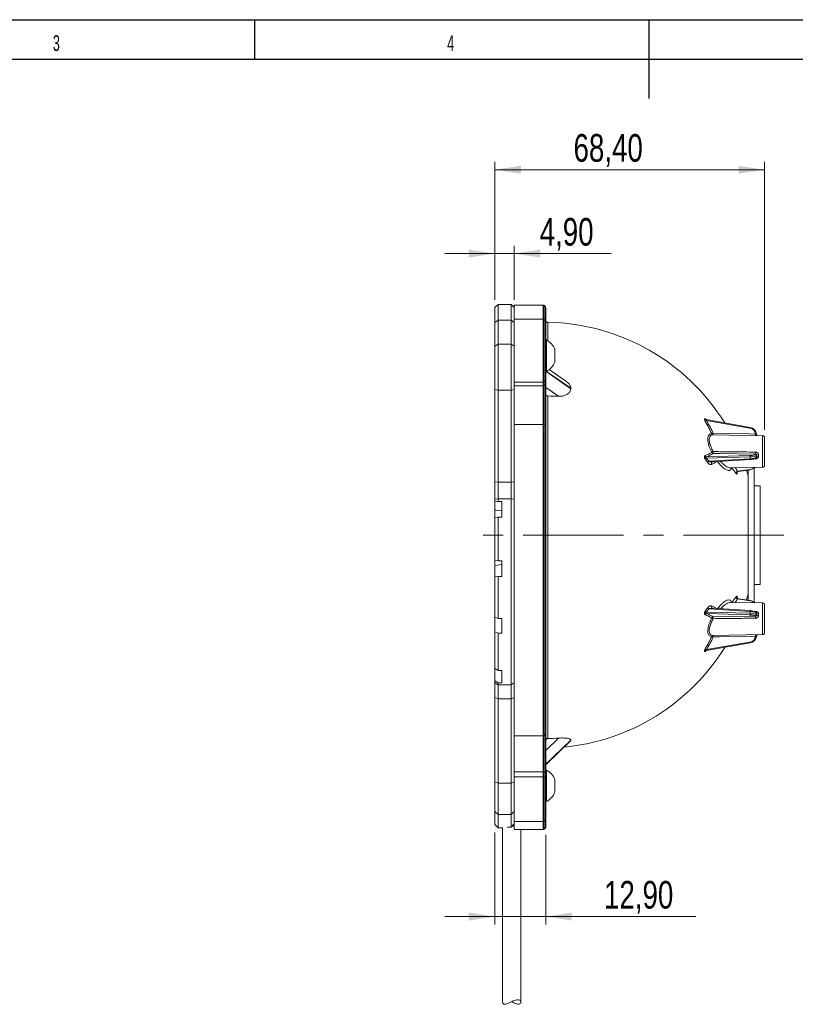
# Model space of a CAD drawing. Header units: millimetres. Extents: x 15 to 415, y 5 to 292.
# Tile 15 of 25: x 130 to 229, y 167 to 292. Entities that reach past the tile are written whole.
import ezdxf

# ---------------------------------------------------------------- set-up
doc = ezdxf.new("R2010")
doc.units = ezdxf.units.MM
doc.linetypes.add('CENTERX2', pattern=[20.32, 12.7, -2.54, 2.54, -2.54])
doc.layers.add('SLD-0', color=179, linetype='Continuous')
doc.styles.add('SLDTEXTSTYLE1', font='TXT', dxfattribs={"width": 0.75})
doc.styles.add('SLDTEXTSTYLE2', font='TXT', dxfattribs={"width": 0.589474})
doc.dimstyles.new('SLDDIMSTYLE4', dxfattribs={"dimtxt": 3.5, "dimasz": 3.302, "dimexe": 0, "dimexo": 0.0625, "dimgap": 0.875, "dimtad": 1, "dimlfac": 2, "dimrnd": 1e-09, "dimzin": 12, "dimdsep": 46, "dimtxsty": 'SLDTEXTSTYLE1', "dimsah": 1, "dimcen": 0.09, "dimadec": 0, "dimazin": 3, "dimtfac": 1, "dimtofl": 0, "dimtmove": 0, "dimatfit": 3, "dimfxl": 0, "dimfrac": 2, "dimtolj": 1, "dimtzin": 12, "dimarcsym": 0})
doc.dimstyles.new('SLDDIMSTYLE5', dxfattribs={"dimtxt": 3.5, "dimasz": 3.302, "dimexe": 0, "dimexo": 0.0625, "dimgap": 0.875, "dimtad": 1, "dimlfac": 2, "dimrnd": 1e-09, "dimzin": 12, "dimdsep": 46, "dimtxsty": 'SLDTEXTSTYLE1', "dimsah": 1, "dimcen": 0.09, "dimadec": 0, "dimazin": 3, "dimtfac": 1, "dimtmove": 0, "dimatfit": 0, "dimfxl": 0, "dimfrac": 2, "dimtolj": 1, "dimtzin": 12, "dimarcsym": 0})

# ---------------------------------------------------------------- blocks, each defined once
blk = doc.blocks.new('_D_3')
at = {"color": 7, "linetype": 'Continuous', "lineweight": 0}
for p, q in [((190.5, 256.71), (190.5, 274.2)), ((224.7, 240.23), (224.7, 274.2)), ((224.7, 273.2), (190.5, 273.2))]:
    blk.add_line(p, q, dxfattribs=at)
for points in [[(190.5, 273.2), (193.81, 272.69), (193.81, 273.7)], [(224.7, 273.2), (221.4, 273.7), (221.4, 272.69)]]:
    blk.add_solid(points, dxfattribs=at)
at = {"color": 7, "linetype": 'Continuous', "lineweight": 0, "insert": (200.48, 277.71), "char_height": 3.5, "attachment_point": 1, "style": 'SLDTEXTSTYLE1'}
blk.add_mtext('68,40', dxfattribs=at)
blk = doc.blocks.new('_D_4')
at = {"color": 7, "linetype": 'Continuous', "lineweight": 0}
for p, q in [((190.5, 256.71), (190.5, 263.56)), ((192.95, 256.71), (192.95, 263.56)), ((190.5, 262.56), (184.15, 262.56)), ((190.5, 262.56), (192.95, 262.56)), ((192.95, 262.56), (205.24, 262.56))]:
    blk.add_line(p, q, dxfattribs=at)
for points in [[(190.5, 262.56), (187.2, 263.07), (187.2, 262.06)], [(192.95, 262.56), (196.26, 262.06), (196.26, 263.07)]]:
    blk.add_solid(points, dxfattribs=at)
at = {"color": 7, "linetype": 'Continuous', "lineweight": 0, "insert": (196.19, 267.07), "char_height": 3.5, "attachment_point": 1, "style": 'SLDTEXTSTYLE1'}
blk.add_mtext('4,90', dxfattribs=at)
blk = doc.blocks.new('_D_5')
at = {"color": 7, "linetype": 'Continuous', "lineweight": 0}
for p, q in [((190.5, 189.16), (190.5, 177.51)), ((196.95, 188.86), (196.95, 177.51)), ((190.5, 178.51), (184.15, 178.51)), ((196.95, 178.51), (190.5, 178.51)), ((196.95, 178.51), (215.99, 178.51))]:
    blk.add_line(p, q, dxfattribs=at)
for points in [[(190.5, 178.51), (187.2, 179.02), (187.2, 178)], [(196.95, 178.51), (200.26, 178), (200.26, 179.02)]]:
    blk.add_solid(points, dxfattribs=at)
at = {"color": 7, "linetype": 'Continuous', "lineweight": 0, "insert": (204.35, 183.02), "char_height": 3.5, "attachment_point": 1, "style": 'SLDTEXTSTYLE1'}
blk.add_mtext('12,90', dxfattribs=at)

msp = doc.modelspace()

# ---------------------------------------------------------------- linework, layer by layer
at = {"color": 7, "linetype": 'Continuous', "lineweight": 15}
for p, q in [((190.90405, 256.107366), (190.50405, 255.707366)), ((192.55405, 256.107366), (190.90405, 256.107366)), ((190.90405, 256.107366), (190.90405, 254.116482)), ((192.95405, 255.707366), (192.55405, 256.107366)), ((192.55405, 254.116482), (192.55405, 256.107366)), ((196.641918, 256.014719), (192.95405, 256.014719)), ((192.95405, 256.014719), (192.95405, 255.707366)), ((196.910116, 255.808653), (196.747984, 255.970785)), ((190.50405, 253.822663), (190.50405, 255.707366)), ((192.95405, 255.707366), (192.95405, 254.168621)), ((196.95405, 255.702587), (196.95405, 253.952648)), ((190.90405, 254.116482), (190.50405, 253.822663)), ((190.50405, 250.811727), (190.50405, 253.822663)), ((190.90405, 254.116482), (190.90405, 251.07273)), ((192.55405, 254.116482), (190.90405, 254.116482)), ((192.55405, 251.07273), (192.55405, 254.116482)), ((192.55405, 254.116482), (192.95405, 253.822663)), ((196.641918, 254.26478), (192.95405, 254.26478)), ((192.95405, 254.168621), (192.95405, 250.376918)), ((196.910116, 254.058714), (196.747984, 254.220846)), ((196.95405, 253.952648), (196.95405, 246.494379)), ((190.50405, 250.811727), (190.90405, 251.07273)), ((190.90405, 251.07273), (190.90405, 245.264907)), ((190.90405, 251.07273), (192.55405, 251.07273)), ((192.55405, 245.264907), (192.55405, 251.07273)), ((192.55405, 251.07273), (192.95405, 250.811727)), ((197.032575, 251.61478), (196.95405, 251.61478)), ((197.032575, 251.61478), (197.032575, 250.645058)), ((190.50405, 245.313655), (190.50405, 250.811727)), ((192.95405, 250.376918), (192.95405, 245.313655)), ((197.032575, 250.645058), (197.032575, 247.61478)), ((198.10405, 250.414993), (198.10405, 250.027001)), ((198.10405, 250.027001), (198.10405, 248.814568)), ((196.95405, 247.61478), (197.032575, 247.61478)), ((199.649541, 246.280966), (197.394216, 247.847646)), ((196.641918, 246.26985), (192.95405, 246.26985)), ((196.641918, 245.803061), (196.641918, 246.26985)), ((196.747984, 246.301454), (196.910116, 246.418082)), ((196.747984, 246.301454), (196.747984, 245.834664)), ((196.747984, 245.834664), (196.910116, 245.951292)), ((196.910116, 245.951292), (196.910116, 246.418082)), ((196.910116, 240.783094), (196.910116, 245.951292)), ((196.95405, 246.494379), (196.95405, 246.02759)), ((196.95405, 246.02759), (196.95405, 240.73209)), ((190.50405, 245.313655), (190.90405, 245.264907)), ((190.50405, 233.629648), (190.50405, 245.313655)), ((190.90405, 245.264907), (190.90405, 233.5809)), ((192.55405, 245.264907), (190.90405, 245.264907)), ((192.55405, 245.264907), (192.95405, 245.313655)), ((192.55405, 233.5809), (192.55405, 245.264907)), ((192.95405, 245.803061), (196.641918, 245.803061)), ((192.95405, 245.313655), (192.95405, 234.455717)), ((196.641918, 240.882186), (196.641918, 245.803061)), ((196.747984, 245.834664), (196.747984, 240.861059)), ((198.567363, 244.467733), (196.95405, 245.588434)), ((197.199463, 244.509356), (197.199463, 201.074495)), ((222.877485, 240.529487), (217.280566, 241.508033)), ((222.854269, 240.420545), (217.349053, 241.383058)), ((196.641918, 240.882186), (192.95405, 240.882186)), ((196.641918, 201.433331), (196.641918, 240.882186)), ((196.747984, 240.861059), (196.747984, 201.47166)), ((196.747984, 240.861059), (196.910116, 240.783094)), ((196.910116, 201.613109), (196.910116, 240.783094)), ((196.95405, 240.73209), (196.95405, 201.705645)), ((224.458413, 239.475608), (218.190482, 239.585015)), ((224.70405, 239.225646), (224.70405, 235.716995)), ((222.877698, 236.772154), (217.344102, 236.612916)), ((217.349053, 236.796833), (222.854269, 236.955253)), ((217.633751, 236.222538), (222.877698, 236.550269)), ((218.062742, 236.131957), (218.058778, 236.129857)), ((218.059202, 236.128598), (218.08885, 236.139552)), ((218.090611, 236.140658), (222.861008, 236.438794)), ((222.877698, 236.550269), (222.877698, 236.772154)), ((223.691841, 236.7512), (223.699759, 236.792985)), ((220.386167, 235.395952), (224.458413, 235.467033)), ((221.284624, 234.960171), (222.854269, 235.17525)), ((221.381783, 234.928491), (222.872015, 235.132689)), ((222.641475, 234.364719), (222.413241, 235.113204)), ((222.641475, 218.628338), (222.641475, 235.101099)), ((223.391475, 218.364378), (223.391475, 235.36506)), ((190.50405, 233.629648), (190.90405, 233.5809)), ((190.50405, 231.405888), (190.50405, 233.629648)), ((190.90405, 233.5809), (192.55405, 233.5809)), ((190.90405, 233.5809), (190.90405, 231.469736)), ((192.55405, 233.5809), (192.95405, 233.629648)), ((192.55405, 231.469736), (192.55405, 233.5809)), ((192.95405, 234.455717), (192.95405, 205.475779)), ((224.141475, 233.114719), (223.391475, 233.114719)), ((224.141475, 220.614719), (224.141475, 233.114719)), ((190.50405, 231.405888), (190.90405, 231.469736)), ((190.50405, 231.076932), (190.50405, 231.405888)), ((190.50405, 231.076932), (190.50405, 230.051513)), ((190.90405, 231.469736), (190.90405, 231.122241)), ((192.55405, 231.469736), (190.90405, 231.469736)), ((191.40405, 231.122241), (190.90405, 231.122241)), ((191.40405, 231.122241), (191.40405, 229.135097)), ((192.55405, 207.867287), (192.55405, 231.469736)), ((192.55405, 231.469736), (192.95405, 231.405888)), ((190.50405, 230.032518), (190.50405, 230.051513)), ((190.50405, 230.032518), (190.50405, 229.089788)), ((190.50405, 223.651155), (190.50405, 229.089788)), ((190.90405, 229.135097), (190.90405, 223.591996)), ((190.90405, 229.135097), (191.40405, 229.135097)), ((190.50405, 223.012012), (190.50405, 223.677924)), ((190.90405, 223.591996), (190.50405, 223.651155)), ((191.40405, 223.591996), (190.90405, 223.591996)), ((191.40405, 223.591996), (191.40405, 221.613964)), ((190.50405, 223.012012), (190.50405, 221.673124)), ((190.50405, 216.444378), (190.50405, 221.673124)), ((190.50405, 221.673124), (190.90405, 221.613964)), ((190.90405, 221.613964), (190.90405, 216.284781)), ((190.90405, 221.613964), (191.40405, 221.613964)), ((223.391475, 220.614719), (224.141475, 220.614719)), ((222.854269, 218.554187), (221.284624, 218.769267)), ((222.872015, 218.596749), (221.381854, 218.800937)), ((222.426537, 218.65779), (222.641475, 219.364719)), ((222.877698, 217.179169), (217.633751, 217.5069)), ((218.087056, 217.590504), (218.060775, 217.599142)), ((222.861008, 217.290643), (218.087916, 217.588948)), ((224.458413, 218.262405), (220.382172, 218.333556)), ((224.70405, 218.012443), (224.70405, 214.503791)), ((190.90405, 216.284781), (190.50405, 216.444378)), ((190.50405, 216.444378), (190.50405, 214.610258)), ((191.40405, 216.284781), (190.90405, 216.284781)), ((191.40405, 216.284781), (191.40405, 214.450661)), ((217.344102, 217.116522), (222.877698, 216.957284)), ((222.854269, 216.774184), (217.349053, 216.932605)), ((222.877698, 216.957284), (222.877698, 217.179169)), ((223.699759, 216.936452), (223.692786, 216.979042)), ((190.50405, 209.947729), (190.50405, 214.610258)), ((190.50405, 214.610258), (190.90405, 214.450661)), ((190.90405, 214.450661), (190.90405, 209.698572)), ((190.90405, 214.450661), (191.40405, 214.450661)), ((218.191397, 214.144438), (224.458413, 214.25383)), ((217.281337, 212.22154), (222.877485, 213.199951)), ((217.349053, 212.34638), (222.854269, 213.308892)), ((190.90405, 209.698572), (190.50405, 209.947729)), ((190.50405, 209.947729), (190.50405, 208.382513)), ((191.40405, 209.698572), (190.90405, 209.698572)), ((191.40405, 209.698572), (191.40405, 208.133355)), ((190.50405, 208.382513), (190.90405, 208.133355)), ((190.50405, 208.130683), (190.50405, 208.382513)), ((190.50405, 208.130683), (190.90405, 207.867287)), ((190.50405, 206.267298), (190.50405, 208.130683)), ((190.90405, 208.133355), (190.90405, 207.867287)), ((190.90405, 208.133355), (191.40405, 208.133355)), ((190.90405, 207.867287), (192.55405, 207.867287)), ((190.90405, 207.867287), (190.90405, 206.098251)), ((192.55405, 207.867287), (192.95405, 208.130683)), ((192.55405, 206.098251), (192.55405, 207.867287)), ((190.50405, 206.267298), (190.90405, 206.098251)), ((190.50405, 195.598468), (190.50405, 206.267298)), ((190.90405, 206.098251), (190.90405, 195.429421)), ((192.55405, 206.098251), (190.90405, 206.098251)), ((192.55405, 206.098251), (192.95405, 206.267298)), ((192.55405, 195.429421), (192.55405, 206.098251)), ((192.95405, 205.513003), (192.95405, 195.598468)), ((192.95405, 201.433331), (196.641918, 201.433331)), ((196.641918, 196.86448), (196.641918, 201.433331)), ((196.747984, 201.47166), (196.910116, 201.613109)), ((196.747984, 201.47166), (196.747984, 196.853852)), ((196.910116, 196.814628), (196.910116, 201.613109)), ((196.95405, 201.705645), (196.95405, 196.788969)), ((198.567363, 201.132634), (196.95405, 199.567244)), ((200.129398, 200.890555), (196.95405, 197.809528)), ((200.129398, 200.866362), (196.95405, 197.785336)), ((196.967845, 197.75565), (200.07657, 200.772032)), ((200.129398, 200.866362), (200.070689, 200.777961)), ((196.641918, 196.86448), (192.95405, 196.86448)), ((196.641918, 196.212471), (192.95405, 196.212471)), ((196.641918, 196.212471), (196.641918, 196.86448)), ((196.641918, 190.575659), (196.641918, 196.212471)), ((196.747984, 196.853852), (196.910116, 196.814628)), ((196.747984, 196.853852), (196.747984, 196.201842)), ((196.747984, 196.201842), (196.747984, 190.618288)), ((196.747984, 196.201842), (196.910116, 196.162619)), ((196.910116, 196.162619), (196.910116, 196.814628)), ((196.910116, 190.775604), (196.910116, 196.162619)), ((197.032575, 197.087534), (196.95405, 197.087534)), ((196.95405, 196.788969), (196.95405, 196.136959)), ((196.95405, 196.136959), (196.95405, 190.878519)), ((197.032575, 197.087534), (197.032575, 193.087843)), ((190.50405, 195.598468), (190.90405, 195.429421)), ((190.50405, 191.819119), (190.50405, 195.598468)), ((190.90405, 195.429421), (192.55405, 195.429421)), ((190.90405, 195.429421), (190.90405, 191.437151)), ((192.95405, 195.598468), (192.55405, 195.429421)), ((192.55405, 191.437151), (192.55405, 195.429421)), ((192.95405, 195.598468), (192.95405, 191.995888)), ((198.10405, 195.887747), (198.10405, 194.287444)), ((196.95405, 193.087534), (197.032575, 193.087534)), ((190.50405, 191.819119), (190.90405, 191.437151)), ((190.50405, 190.164719), (190.50405, 191.819119)), ((192.55405, 191.437151), (190.90405, 191.437151)), ((190.90405, 191.437151), (190.90405, 189.764719)), ((192.95405, 191.819119), (192.55405, 191.437151)), ((192.55405, 189.849046), (192.55405, 191.437151)), ((192.95405, 191.995888), (192.95405, 190.575659)), ((190.50405, 190.164719), (190.90405, 189.764719)), ((190.90405, 189.764719), (191.45405, 189.764719)), ((191.45405, 189.764795), (191.45405, 167.690994)), ((192.10405, 189.849046), (192.55405, 189.849046)), ((192.10405, 189.849046), (192.10405, 189.781816)), ((192.95405, 189.952239), (192.657006, 189.952239)), ((196.641918, 190.575659), (192.95405, 190.575659)), ((192.95405, 190.575659), (192.95405, 189.548369)), ((196.641918, 189.548369), (196.641918, 190.575659)), ((196.747984, 190.618288), (196.910116, 190.775604)), ((196.747984, 190.618288), (196.747984, 189.592401)), ((196.910116, 189.754899), (196.747984, 189.592401)), ((196.910116, 189.754899), (196.910116, 190.775604)), ((196.95405, 190.878519), (196.95405, 189.861206)), ((196.641918, 189.548369), (192.95405, 189.548369)), ((193.80405, 167.689511), (193.80405, 189.548369))]:
    msp.add_line(p, q, dxfattribs=at)
at = {"color": 8, "linetype": 'Continuous', "lineweight": 15}
for p, q in [((196.641918, 254.26478), (196.641918, 256.014719)), ((196.747984, 255.970785), (196.747984, 254.220846)), ((196.910116, 254.058714), (196.910116, 255.808653)), ((196.641918, 246.26985), (196.641918, 254.26478)), ((196.747984, 254.220846), (196.747984, 246.301454)), ((196.910116, 246.418082), (196.910116, 254.058714)), ((197.199463, 253.860173), (197.199463, 251.519427)), ((200.129398, 245.432949), (196.988529, 247.61478)), ((200.129398, 245.504883), (197.066417, 247.632609)), ((224.458413, 235.467033), (224.458413, 239.475608)), ((223.553904, 236.529459), (223.375365, 236.526047)), ((190.671616, 230.032518), (190.50405, 230.032518)), ((224.458413, 214.25383), (224.458413, 218.262405)), ((223.365402, 217.203581), (223.553904, 217.199978))]:
    msp.add_line(p, q, dxfattribs=at)
at = {"color": 7, "linetype": 'CENTERX2', "lineweight": 0}
msp.add_line((227.128685, 226.864719), (187.679695, 226.864719), dxfattribs=at)
at = {"color": 8, "linetype": 'Continuous', "lineweight": 15, "flags": 128}
for points in [[(217.280482, 241.507561), (217.274347, 241.509073), (217.243226, 241.510961), (217.237061, 241.510018), (217.227724, 241.505586), (217.224593, 241.49894), (217.224631, 241.496395), (217.229178, 241.484477), (217.237036, 241.473539), (217.277569, 241.435201), (217.349053, 241.383058), (217.349053, 241.383058)], [(222.877698, 236.550269), (222.877694, 236.522815), (222.876693, 236.497876), (222.874733, 236.476406), (222.87189, 236.459227), (222.868272, 236.446997), (222.864017, 236.440184), (222.861008, 236.438794)], [(221.242073, 234.730982), (221.224364, 234.769291), (221.219304, 234.807183)], [(221.2193, 218.922459), (221.224364, 218.960147), (221.242073, 218.998456)], [(222.877698, 217.179169), (222.877694, 217.206623), (222.876693, 217.231562), (222.874733, 217.253032), (222.87189, 217.270211), (222.868272, 217.282441), (222.864017, 217.289254), (222.861008, 217.290643)]]:
    msp.add_lwpolyline(points, dxfattribs=at)
at = {"color": 7, "linetype": 'Continuous', "lineweight": 15, "flags": 128}
for points in [[(218.198131, 239.770093), (222.772405, 239.689002), (223.553904, 239.674977)], [(222.877698, 240.524416), (222.877694, 240.529159), (222.877485, 240.529487)], [(223.553904, 237.142385), (219.014257, 237.202778), (218.198131, 237.213682)], [(190.90405, 231.122241), (190.555963, 231.082812), (190.50405, 231.076932)], [(190.50405, 230.051513), (190.562466, 230.044892), (191.40405, 229.949488)], [(190.50405, 229.089788), (190.557881, 229.095886), (190.90405, 229.135097)], [(191.40405, 223.145227), (190.562466, 223.020658), (190.50405, 223.012012)], [(218.198131, 216.515756), (222.772405, 216.576688), (223.553904, 216.587053)], [(223.553904, 214.054461), (219.014257, 213.973691), (218.198131, 213.959344)], [(222.877698, 213.205022), (222.877694, 213.200278), (222.877485, 213.199951)], [(196.910116, 196.814628), (196.920002, 196.81199), (196.928771, 196.809129), (196.936339, 196.806075), (196.942632, 196.802856), (196.947591, 196.799503), (196.951168, 196.796048), (196.953328, 196.792526), (196.95405, 196.788969)], [(196.910116, 196.162619), (196.920002, 196.15998), (196.928771, 196.15712), (196.936339, 196.154065), (196.942632, 196.150846), (196.947591, 196.147493), (196.951168, 196.144039), (196.953328, 196.140516), (196.95405, 196.136959)], [(192.95405, 190.249968), (192.863056, 190.158762), (192.55405, 189.849046)]]:
    msp.add_lwpolyline(points, dxfattribs=at)
at = {"color": 7, "linetype": 'Continuous', "lineweight": 15}
for centre, radius, start, end in [((196.641918, 255.864719), 0.15, 45, 90), ((196.80405, 255.702587), 0.15, 0, 45), ((196.641918, 254.11478), 0.15, 45, 90), ((196.80405, 253.952648), 0.15, 0, 45), ((197.20405, 254.110131), 0.25, 180, 268.94864229), ((196.70405, 226.864719), 27, 31.78882357, 88.94864229), ((196.00054, 249.61478), 2.250577, 20.82770465, 62.70546), ((196.00054, 249.61478), 2.250577, 297.29454, 339.17229535), ((196.645046, 246.453142), 0.183318, 269.02239245, 304.16154256), ((196.858282, 246.498727), 0.095867, 302.73072999, 357.4004771), ((196.858282, 246.031938), 0.095867, 302.73072999, 357.4004771), ((196.645046, 245.986352), 0.183318, 269.02239245, 304.16154256), ((212.215175, 245.468916), 12.085831, 179.8294896, 180.17051039), ((196.705137, 205.765951), 38.746559, 87.24520635, 89.26900468), ((217.073361, 241.839112), 0.532909, 279.78965786, 301.15361328), ((197.918654, 230.162565), 22.242661, 25.4358593, 30.08947691), ((197.925538, 230.128405), 22.448612, 25.4358593, 30.08947691), ((196.646901, 240.630388), 0.251847, 66.33634228, 91.13367467), ((196.890447, 240.721728), 0.064441, 9.25318092, 72.2285345), ((217.960191, 240.245591), 0.531707, 274.86236853, 296.58341311), ((218.206578, 239.804774), 0.220104, 203.84422773, 267.80046785), ((224.45405, 239.225646), 0.25, 0, 89), ((212.480665, 247.547661), 11.590989, 293.83144199, 298.46543431), ((212.622381, 247.497725), 11.698313, 293.83144199, 298.46543431), ((222.706097, 228.425597), 10.093814, 116.52618751, 117.75647812), ((218.240354, 237.471173), 0.26093, 205.71257342, 260.68760227), ((224.133617, 237.33526), 5.936731, 178.82655434, 181.17344566), ((229.522531, 237.267924), 5.969947, 178.79506415, 181.20493585), ((217.400075, 237.050285), 0.258537, 204.04527953, 258.61820092), ((217.663646, 236.15994), 0.554343, 125.20036136, 147.18595064), ((201.084649, 224.205035), 20.244133, 35.89271296, 37.25589965), ((201.081798, 224.24413), 20.431578, 35.89271296, 37.25589965), ((217.939699, 235.76756), 0.548278, 123.91877256, 146.07617621), ((222.416391, 236.806174), 0.46256, 355.78221351, 18.80161265), ((223.892468, 236.653974), 0.388498, 82.32957297, 119.73814633), ((223.89797, 236.560948), 0.30517, 81.26335392, 130.5046803), ((206.622089, 224.868015), 17.476624, 34.27708191, 37.10020019), ((221.37311, 234.658911), 0.313986, 106.36863233, 170.49293222), ((207.980109, 234.829207), 13.262328, 359.57564439, 0.42435561), ((222.811948, 235.162865), 0.067221, 333.32629916, 12.00422781), ((224.45405, 235.716995), 0.25, 271, 0), ((206.622089, 228.861423), 17.476624, 322.89979981, 325.72291809), ((221.37311, 219.070526), 0.313986, 189.50706778, 253.63136767), ((207.980109, 218.90023), 13.262328, 359.57564439, 0.42435561), ((222.811948, 218.566573), 0.067221, 347.99577219, 26.67370084), ((201.084649, 229.524403), 20.244133, 322.74410035, 324.10728704), ((217.663646, 217.569498), 0.554343, 212.81404936, 234.79963864), ((201.081798, 229.485308), 20.431578, 322.74410035, 324.10728704), ((217.939699, 217.961877), 0.548278, 213.92382379, 236.08122744), ((224.45405, 218.012443), 0.25, 0, 89), ((217.400075, 216.679153), 0.258537, 101.38179908, 155.95472047), ((212.480665, 206.181777), 11.590989, 61.53456569, 66.16855801), ((212.622381, 206.231713), 11.698313, 61.53456569, 66.16855801), ((218.240354, 216.258265), 0.26093, 99.31239773, 154.28742658), ((222.706097, 225.30384), 10.093814, 242.24352188, 243.47381249), ((224.133617, 216.394177), 5.936731, 178.82655434, 181.17344566), ((222.416391, 216.923264), 0.46256, 341.19838735, 4.21778649), ((229.522531, 216.461513), 5.969947, 178.79506415, 181.20493585), ((223.89797, 217.168489), 0.30517, 229.4953197, 278.73664608), ((223.892468, 217.075464), 0.388498, 240.26185367, 277.67042703), ((197.918654, 223.566873), 22.242661, 329.91052309, 334.5641407), ((197.925538, 223.601032), 22.448612, 329.91052309, 334.5641407), ((218.206578, 213.924663), 0.220104, 92.19953215, 156.15577227), ((217.960191, 213.483847), 0.531707, 63.41658689, 85.13763147), ((224.45405, 214.503791), 0.25, 271, 0), ((196.70405, 226.864719), 27, 275.44725839, 328.19708094), ((217.073361, 211.890325), 0.532909, 58.84638672, 80.21034214), ((196.643467, 201.594965), 0.161642, 269.45120881, 310.28577623), ((196.830895, 201.707419), 0.123168, 310.03063769, 359.17445706), ((196.704173, 228.848696), 27.778617, 271.02163203, 273.84587529), ((201.496322, 200.878459), 1.366977, 179.49299495, 180.50700505), ((196.648021, 196.39083), 0.47369, 77.81716162, 90.73812953), ((196.648021, 195.73882), 0.47369, 77.81716162, 90.73812953), ((196.00054, 195.087534), 2.250577, 20.82770465, 62.70546), ((196.00054, 195.087534), 2.250577, 297.29454, 339.17229535), ((196.642298, 190.727982), 0.152324, 269.8573112, 313.93402975), ((196.810628, 190.87891), 0.143423, 313.92147892, 359.84381683)]:
    msp.add_arc(centre, radius, start, end, dxfattribs=at)
at = {"color": 8, "linetype": 'Continuous', "lineweight": 15}
for centre, radius, start, end in [((205.957318, 220.574882), 23.835321, 61.33370874, 61.86260665), ((217.346619, 241.647843), 0.15853, 200.11363229, 241.35782246), ((221.411492, 239.675885), 3.214742, 178.32070806, 181.62212887), ((223.829994, 240.269561), 0.987338, 164.73641053, 171.20374882), ((227.344085, 239.573183), 3.791547, 178.46156432, 181.23588295), ((218.18475, 235.935292), 0.231785, 122.92103499, 207.95876484), ((212.696505, 246.149319), 11.596273, 297.1049322, 300.64925957), ((235.979538, 236.731636), 12.427278, 180.59258995, 180.93217509), ((206.806785, 225.094423), 17.519726, 34.27199889, 36.0561716), ((222.91812, 235.176892), 0.063872, 181.47281591, 223.79351906), ((206.806785, 228.635015), 17.519726, 323.9438284, 325.72800111), ((222.91812, 218.552546), 0.063872, 136.20648095, 178.52718409), ((218.184393, 217.794183), 0.231453, 152.00812327, 237.71964866), ((212.768388, 207.710458), 11.447498, 59.32770132, 62.91810691), ((236.040256, 216.99694), 12.488003, 179.06840377, 179.40235101), ((221.411492, 214.053552), 3.214742, 178.37787113, 181.67929194), ((227.344085, 214.156255), 3.791547, 178.76411705, 181.53843568), ((205.957318, 233.154556), 23.835321, 298.13739335, 298.66629126), ((217.345694, 212.082382), 0.157391, 118.3562633, 160.0398405), ((223.829994, 213.459877), 0.987338, 188.79625118, 195.26358947)]:
    msp.add_arc(centre, radius, start, end, dxfattribs=at)
at = {"color": 7, "linetype": 'Continuous', "lineweight": 15}
for centre, major_axis, ratio, start_param, end_param in [((222.706668, 239.612649), (0.848218, -0.056964), 0.9656328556, 0.1454220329, 1.4610221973), ((222.70405, 239.573832), (0.99848, -0.057064), 0.9657138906, 0.1478113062, 1.4513983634), ((222.706668, 237.174396), (0.849991, -0.01536), 0.258740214, 4.8915974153, 6.2071975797), ((222.70405, 237.029529), (0.999992, -0.01536), 0.2587620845, 4.8908964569, 6.194483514), ((222.70405, 236.802668), (0.999992, 0.01536), 0.2587620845, 4.8829473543, 6.1865344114), ((222.70405, 235.871388), (0.99989, 0.020975), 0.7069511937, 4.8720927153, 5.6156639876), ((222.70405, 217.85805), (0.99989, -0.020975), 0.7069511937, 0.6675213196, 1.4110925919), ((222.706668, 216.555042), (0.849991, 0.01536), 0.258740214, 0.0759877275, 1.3915878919), ((222.70405, 216.92677), (0.999992, -0.01536), 0.2587620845, 0.0966508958, 1.4002379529), ((222.70405, 216.699909), (0.999992, 0.01536), 0.2587620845, 0.0887017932, 1.3922888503), ((222.706668, 214.116789), (0.848218, 0.056964), 0.9656328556, 4.8221631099, 6.1377632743), ((222.70405, 214.155606), (0.99848, 0.057064), 0.9657138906, 4.8317869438, 6.1353740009)]:
    msp.add_ellipse(centre, major_axis=major_axis, ratio=ratio, start_param=start_param, end_param=end_param, dxfattribs=at)
at = {"color": 8, "linetype": 'Continuous', "lineweight": 15}
for centre, major_axis, start_param, end_param in [((222.706668, 235.765338), (0.849871, 0.020973), 4.8694792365, 5.6939889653), ((222.706668, 217.964099), (0.849871, -0.020973), 0.5891963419, 1.4137060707)]:
    msp.add_ellipse(centre, major_axis=major_axis, ratio=0.7068914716, start_param=start_param, end_param=end_param, dxfattribs=at)
at = {"color": 7, "linetype": 'Continuous', "lineweight": 15}
for points, knots in [([(199.647282, 246.277777), (199.686324, 246.251113), (199.785941, 246.183079), (199.91218, 246.054094), (200.023028, 245.900129), (200.109633, 245.716479), (200.122068, 245.583354), (200.129398, 245.504883)], [0, 0, 0, 0, 0.13178165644, 0.33625261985, 0.53339427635, 0.72495856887, 1, 1, 1, 1]), ([(196.95405, 244.683258), (196.95682, 244.663681), (196.962359, 244.624528), (197.005563, 244.572357), (197.069133, 244.533012), (197.137964, 244.512721), (197.182707, 244.510273), (197.199463, 244.509356)], [0, 0, 0, 0, 0.2176414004, 0.4352878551, 0.652786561, 0.8699688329, 1, 1, 1, 1]), ([(200.129398, 245.432949), (200.115424, 245.325024), (200.094519, 245.163581), (199.969814, 244.972719), (199.80839, 244.799993), (199.582508, 244.655696), (199.310554, 244.5518), (199.076418, 244.49545), (198.826896, 244.463605), (198.654565, 244.466346), (198.567363, 244.467733)], [0, 0, 0, 0, 0.1902542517, 0.2845959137, 0.378918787, 0.5691587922, 0.6751094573, 0.7810404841, 0.8892029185, 1, 1, 1, 1]), ([(217.163973, 241.313964), (217.142749, 241.352818), (217.103844, 241.424039), (217.072489, 241.514014), (217.065663, 241.579063), (217.084143, 241.616142), (217.129304, 241.624321), (217.173224, 241.604436), (217.197757, 241.593328)], [0, 0, 0, 0, 0.2010258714, 0.3684827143, 0.5011552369, 0.6545977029, 0.8070543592, 1, 1, 1, 1]), ([(217.281161, 241.508471), (217.278688, 241.508718), (217.267996, 241.509784), (217.262836, 241.512652), (217.264124, 241.512012), (217.264393, 241.511879)], [0, 0, 0, 0, 0.1923656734, 0.8317307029, 1, 1, 1, 1]), ([(218.00526, 237.357967), (217.894704, 237.59646), (217.729313, 237.953239), (217.587049, 238.426175), (217.501493, 238.845888), (217.497914, 239.268075), (217.630634, 239.587456), (217.819669, 239.708444), (217.961433, 239.71406), (218.00526, 239.715797)], [0, 0, 0, 0, 0.2019390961, 0.3020960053, 0.4059790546, 0.5844567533, 0.7488533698, 0.9223571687, 1, 1, 1, 1]), ([(218.198131, 239.584832), (218.153933, 239.583357), (218.011718, 239.578609), (217.821, 239.470904), (217.685986, 239.182216), (217.691171, 238.715419), (217.865955, 238.098821), (218.087157, 237.671312), (218.198131, 237.456839)], [0, 0, 0, 0, 0.07866805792, 0.25313269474, 0.41679142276, 0.59367347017, 0.7961531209, 1, 1, 1, 1]), ([(223.553904, 239.674977), (223.568147, 239.673121), (223.598816, 239.669124), (223.637382, 239.668783), (223.669691, 239.668432), (223.694497, 239.667032), (223.697952, 239.66202), (223.699759, 239.659399)], [0, 0, 0, 0, 0.1831914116, 0.3944632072, 0.5433852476, 0.7612095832, 1, 1, 1, 1]), ([(223.809776, 239.48693), (223.802242, 239.491126), (223.777187, 239.505078), (223.731505, 239.555812), (223.701234, 239.615987), (223.70286, 239.652497), (223.703191, 239.65994)], [0, 0, 0, 0, 0.1559360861, 0.5186011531, 0.9018638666, 1, 1, 1, 1]), ([(218.198131, 237.456839), (218.309447, 237.45551), (219.087281, 237.446224), (220.872541, 237.424988), (222.54648, 237.405308), (223.553904, 237.393464)], [0, 0, 0, 0, 0.0623532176, 0.4356971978, 1, 1, 1, 1]), ([(223.553904, 237.393464), (223.595689, 237.38954), (223.680432, 237.381581), (223.786291, 237.328243), (223.871671, 237.251451), (223.932217, 237.155271), (223.940371, 237.076954), (223.944323, 237.038996)], [0, 0, 0, 0, 0.2138342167, 0.43368206, 0.5924510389, 0.8024692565, 1, 1, 1, 1]), ([(217.197757, 236.460346), (217.169922, 236.500667), (217.125302, 236.565302), (217.083639, 236.669756), (217.066332, 236.755468), (217.07108, 236.834916), (217.101278, 236.906335), (217.141032, 236.930815), (217.163973, 236.944942)], [0, 0, 0, 0, 0.2191426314, 0.3512832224, 0.4869445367, 0.6223559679, 0.7820729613, 1, 1, 1, 1]), ([(217.349053, 236.796833), (217.322706, 236.791496), (217.280782, 236.783005), (217.240518, 236.758897), (217.226738, 236.737747), (217.223572, 236.722666), (217.226556, 236.705993), (217.239189, 236.682732), (217.269818, 236.654136), (217.307769, 236.630613), (217.334492, 236.617597), (217.344102, 236.612916)], [0, 0, 0, 0, 0.2665401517, 0.4241074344, 0.4783782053, 0.5288208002, 0.5739952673, 0.6285836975, 0.7475266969, 0.9092131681, 1, 1, 1, 1]), ([(217.980017, 235.826623), (217.95903, 235.819141), (217.896071, 235.796696), (217.767486, 235.82766), (217.614834, 235.918986), (217.524746, 236.026025), (217.484749, 236.073549)], [0, 0, 0, 0, 0.1527015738, 0.4580776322, 0.7593950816, 1, 1, 1, 1]), ([(220.561127, 235.410103), (220.511011, 235.302222), (220.410974, 235.086879), (220.105442, 235.043291), (219.70175, 235.209874), (219.213985, 235.605291), (218.871076, 236.026822), (218.704771, 236.231257)], [0, 0, 0, 0, 0.1792910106, 0.3578885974, 0.5553056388, 0.7843309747, 1, 1, 1, 1]), ([(222.861008, 236.438794), (222.921942, 236.443627), (223.096456, 236.457469), (223.362052, 236.508742), (223.557997, 236.585241), (223.667189, 236.678492), (223.691427, 236.748164), (223.69788, 236.766712)], [0, 0, 0, 0, 0.1510860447, 0.4327062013, 0.7378060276, 0.9301956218, 1, 1, 1, 1]), ([(223.699759, 236.991307), (223.698388, 237.007492), (223.695592, 237.04051), (223.673571, 237.081955), (223.641987, 237.115237), (223.602062, 237.138684), (223.569732, 237.141169), (223.553904, 237.142385)], [0, 0, 0, 0, 0.208984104, 0.4263444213, 0.5850279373, 0.7968550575, 1, 1, 1, 1]), ([(223.944323, 236.862577), (223.944294, 236.858759), (223.943973, 236.816723), (223.924318, 236.736111), (223.861576, 236.649258), (223.773898, 236.582715), (223.672134, 236.539488), (223.591538, 236.532652), (223.553904, 236.529459)], [0, 0, 0, 0, 0.02054614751, 0.22621424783, 0.43766201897, 0.58741638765, 0.80734817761, 1, 1, 1, 1]), ([(221.242073, 234.730982), (221.241397, 234.715298), (221.23941, 234.669181), (221.220291, 234.618485), (221.179928, 234.601749), (221.125218, 234.630075), (221.084028, 234.683877), (221.063437, 234.710772)], [0, 0, 0, 0, 0.1107269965, 0.3255789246, 0.5481306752, 0.7741178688, 1, 1, 1, 1]), ([(221.218864, 234.79548), (221.21882, 234.795005), (221.218576, 234.792416), (221.221496, 234.808278), (221.239773, 234.845521), (221.288349, 234.896727), (221.345731, 234.92842), (221.379021, 234.927254), (221.381394, 234.927171)], [0, 0, 0, 0, 0.036571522, 0.1991340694, 0.3779119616, 0.6325377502, 0.9738092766, 1, 1, 1, 1]), ([(218.704771, 217.498181), (218.810567, 217.631824), (219.025463, 217.903282), (219.344059, 218.222537), (219.651383, 218.468701), (219.984324, 218.651392), (220.255164, 218.68174), (220.442568, 218.565605), (220.523162, 218.44051), (220.553723, 218.342968), (220.561127, 218.319335)], [0, 0, 0, 0, 0.1377462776, 0.2797928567, 0.4125537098, 0.5497318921, 0.7567425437, 0.859339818, 0.9659195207, 1, 1, 1, 1]), ([(221.063437, 219.018666), (221.078093, 219.038465), (221.112507, 219.084958), (221.162699, 219.122117), (221.206165, 219.122012), (221.235771, 219.082584), (221.239972, 219.026505), (221.242073, 218.998456)], [0, 0, 0, 0, 0.1611650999, 0.3784473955, 0.5882050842, 0.7940301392, 1, 1, 1, 1]), ([(221.381728, 218.804807), (221.371765, 218.805188), (221.331459, 218.806726), (221.271853, 218.845974), (221.231485, 218.896599), (221.219257, 218.931203), (221.218916, 218.934042), (221.218783, 218.935146)], [0, 0, 0, 0, 0.1088693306, 0.4404266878, 0.6880653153, 0.8787288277, 1, 1, 1, 1]), ([(217.163973, 216.784496), (217.142749, 216.797291), (217.103844, 216.820746), (217.072489, 216.888337), (217.065663, 216.970467), (217.084143, 217.064167), (217.129304, 217.170953), (217.173224, 217.233919), (217.197757, 217.269092)], [0, 0, 0, 0, 0.2010258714, 0.3684827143, 0.5011552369, 0.6545977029, 0.8070543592, 1, 1, 1, 1]), ([(217.484749, 217.655889), (217.51528, 217.693332), (217.597425, 217.794077), (217.735253, 217.885608), (217.875273, 217.932678), (217.946063, 217.912495), (217.980017, 217.902815)], [0, 0, 0, 0, 0.18604194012, 0.50055954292, 0.76044352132, 1, 1, 1, 1]), ([(223.697865, 216.962785), (223.676294, 217.006389), (223.635304, 217.08925), (223.499172, 217.168795), (223.292783, 217.238777), (223.042102, 217.277535), (222.895169, 217.288171), (222.861008, 217.290643)], [0, 0, 0, 0, 0.1779114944, 0.338085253, 0.6367972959, 0.9155565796, 1, 1, 1, 1]), ([(217.344102, 217.116522), (217.320286, 217.104526), (217.28437, 217.086436), (217.249719, 217.057066), (217.234862, 217.038457), (217.227226, 217.025114), (217.224479, 217.01251), (217.224595, 217.000377), (217.228104, 216.988922), (217.243567, 216.968007), (217.283515, 216.945816), (217.324604, 216.937533), (217.349053, 216.932605)], [0, 0, 0, 0, 0.22495577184, 0.33926110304, 0.36657026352, 0.42103641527, 0.46591918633, 0.47978717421, 0.53611590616, 0.5839560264, 0.75244331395, 1, 1, 1, 1]), ([(218.00526, 214.013641), (217.894704, 214.029599), (217.729313, 214.053471), (217.587049, 214.244063), (217.501493, 214.494437), (217.497914, 214.909593), (217.630634, 215.491493), (217.819669, 215.989412), (217.961433, 216.281249), (218.00526, 216.371471)], [0, 0, 0, 0, 0.2019390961, 0.3020960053, 0.4059790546, 0.5844567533, 0.7488533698, 0.9223571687, 1, 1, 1, 1]), ([(218.198131, 216.272599), (218.153933, 216.191238), (218.011718, 215.929443), (217.821, 215.481124), (217.685986, 214.953123), (217.691171, 214.495682), (217.865955, 214.188091), (218.087157, 214.159133), (218.198131, 214.144605)], [0, 0, 0, 0, 0.0786680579, 0.2531326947, 0.4167914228, 0.5936734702, 0.7961531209, 1, 1, 1, 1]), ([(223.553904, 216.335974), (223.387276, 216.33402), (222.554133, 216.32425), (220.768877, 216.303218), (219.150246, 216.283939), (218.198131, 216.272599)], [0, 0, 0, 0, 0.0933359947, 0.4666799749, 1, 1, 1, 1]), ([(223.553904, 217.199978), (223.595689, 217.196146), (223.680432, 217.188375), (223.786291, 217.139869), (223.871671, 217.069196), (223.932217, 216.979391), (223.940371, 216.903596), (223.944323, 216.86686)], [0, 0, 0, 0, 0.2138342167, 0.43368206, 0.5924510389, 0.8024692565, 1, 1, 1, 1]), ([(223.553904, 216.587053), (223.568147, 216.588001), (223.598816, 216.590042), (223.637382, 216.610891), (223.669691, 216.642311), (223.694497, 216.684162), (223.697952, 216.719599), (223.699759, 216.73813)], [0, 0, 0, 0, 0.1831914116, 0.3944632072, 0.5433852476, 0.7612095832, 1, 1, 1, 1]), ([(223.944323, 216.690442), (223.944294, 216.686526), (223.943973, 216.643414), (223.924318, 216.559288), (223.861576, 216.466135), (223.773898, 216.393667), (223.672134, 216.346153), (223.591538, 216.339214), (223.553904, 216.335974)], [0, 0, 0, 0, 0.0205461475, 0.2262142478, 0.437662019, 0.5874163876, 0.8073481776, 1, 1, 1, 1]), ([(223.699759, 214.070039), (223.698388, 214.067692), (223.695592, 214.062904), (223.673571, 214.061094), (223.641987, 214.060662), (223.602062, 214.060539), (223.569732, 214.056459), (223.553904, 214.054461)], [0, 0, 0, 0, 0.208984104, 0.4263444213, 0.5850279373, 0.7968550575, 1, 1, 1, 1]), ([(223.701055, 214.069046), (223.706793, 214.098769), (223.717328, 214.153346), (223.76213, 214.210347), (223.797107, 214.23712), (223.808134, 214.242421), (223.808259, 214.242481)], [0, 0, 0, 0, 0.3965556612, 0.7281551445, 0.9969326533, 1, 1, 1, 1]), ([(217.197757, 212.13611), (217.169922, 212.123794), (217.125302, 212.104052), (217.083639, 212.115608), (217.066332, 212.148959), (217.07108, 212.209259), (217.101278, 212.300167), (217.141032, 212.373282), (217.163973, 212.415474)], [0, 0, 0, 0, 0.2191426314, 0.3512832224, 0.4869445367, 0.6223559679, 0.7820729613, 1, 1, 1, 1]), ([(217.264854, 212.217763), (217.26449, 212.217576), (217.263051, 212.216837), (217.268565, 212.219915), (217.279038, 212.220776), (217.281219, 212.220955)], [0, 0, 0, 0, 0.211540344, 0.8357370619, 1, 1, 1, 1]), ([(197.199463, 201.074495), (197.171443, 201.071314), (197.115405, 201.064954), (197.041365, 201.021837), (196.985977, 200.959315), (196.957835, 200.891875), (196.955089, 200.848129), (196.95405, 200.83159)], [0, 0, 0, 0, 0.2168186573, 0.4336317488, 0.6506035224, 0.8678958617, 1, 1, 1, 1]), ([(198.567363, 201.132634), (198.660235, 201.137827), (198.845186, 201.148168), (199.112616, 201.149519), (199.359896, 201.140591), (199.578907, 201.121241), (199.764105, 201.092934), (199.912851, 201.057018), (200.022859, 201.014751), (200.109697, 200.960577), (200.122092, 200.916522), (200.129398, 200.890555)], [0, 0, 0, 0, 0.1178808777, 0.2347549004, 0.3490356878, 0.4596391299, 0.5660263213, 0.6682298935, 0.7667699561, 0.8625222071, 1, 1, 1, 1]), ([(196.95405, 189.861206), (196.952377, 189.8443), (196.949031, 189.810486), (196.929029, 189.775235), (196.913838, 189.7589), (196.910116, 189.754899)], [0, 0, 0, 0, 0.4302031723, 0.860421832, 1, 1, 1, 1]), ([(196.747984, 189.592401), (196.734917, 189.581662), (196.708783, 189.560183), (196.669783, 189.549366), (196.647472, 189.548567), (196.641918, 189.548369)], [0, 0, 0, 0, 0.4289162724, 0.8578563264, 1, 1, 1, 1]), ([(193.474275, 167.384641), (193.542268, 167.396458), (193.693918, 167.422813), (193.801459, 167.58845), (193.814476, 167.76302), (193.717606, 167.89828), (193.529218, 167.960777), (193.280416, 167.947104), (192.987332, 167.866412), (192.656614, 167.728526), (192.321502, 167.559755), (192.02609, 167.423567), (191.793981, 167.37183), (191.612243, 167.407726), (191.477737, 167.530414), (191.470999, 167.635971), (191.467487, 167.690994)], [0, 0, 0, 0, 0.0663036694, 0.1478809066, 0.2318708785, 0.3118812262, 0.3794831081, 0.4472454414, 0.511945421, 0.5833721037, 0.6694717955, 0.7428075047, 0.7969879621, 0.8513369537, 0.9225075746, 1, 1, 1, 1]), ([(192.628149, 167.709333), (192.720669, 167.665716), (192.927462, 167.568226), (193.218982, 167.421034), (193.394382, 167.39603), (193.474275, 167.384641)], [0, 0, 0, 0, 0.3059648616, 0.683874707, 1, 1, 1, 1])]:
    msp.add_open_spline(points, degree=3, knots=knots, dxfattribs=at)
at = {"color": 8, "linetype": 'Continuous', "lineweight": 15}
for points, knots in [([(217.633751, 236.222538), (217.675102, 236.206112), (217.772799, 236.167303), (217.927577, 236.140334), (218.035736, 236.140969), (218.08881, 236.141281)], [0, 0, 0, 0, 0.272072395, 0.642807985, 1, 1, 1, 1]), ([(219.130573, 236.205653), (219.222869, 236.105694), (219.493181, 235.81294), (219.902084, 235.538514), (220.238484, 235.376674), (220.363788, 235.40745), (220.385871, 235.412874)], [0, 0, 0, 0, 0.202769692, 0.5938618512, 0.928423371, 1, 1, 1, 1]), ([(221.284624, 234.960171), (221.300199, 234.951392), (221.330948, 234.934062), (221.365019, 234.92485), (221.378821, 234.929354), (221.381527, 234.930237)], [0, 0, 0, 0, 0.4521139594, 0.892589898, 1, 1, 1, 1]), ([(221.381608, 218.799077), (221.374733, 218.800079), (221.356054, 218.802802), (221.321785, 218.791282), (221.295794, 218.775885), (221.284624, 218.769267)], [0, 0, 0, 0, 0.2493450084, 0.6773821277, 1, 1, 1, 1]), ([(218.086585, 217.586746), (218.074586, 217.5881), (218.016208, 217.594688), (217.895635, 217.58203), (217.754811, 217.557415), (217.665166, 217.520009), (217.633751, 217.5069)], [0, 0, 0, 0, 0.083554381, 0.4065137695, 0.792019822, 1, 1, 1, 1]), ([(220.381694, 218.306206), (220.30428, 218.306867), (220.070577, 218.308861), (219.62506, 218.033972), (219.278189, 217.668954), (219.139696, 217.523215)], [0, 0, 0, 0, 0.2293243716, 0.6922959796, 1, 1, 1, 1]), ([(217.349053, 212.34638), (217.322705, 212.328089), (217.280781, 212.298987), (217.240518, 212.261946), (217.226737, 212.241845), (217.223575, 212.231349), (217.226547, 212.223441), (217.23925, 212.217437), (217.259105, 212.217334), (217.276229, 212.221177), (217.281205, 212.222294)], [0, 0, 0, 0, 0.3347431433, 0.5326291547, 0.6007868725, 0.6641368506, 0.7208706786, 0.7894273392, 0.9388057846, 1, 1, 1, 1])]:
    msp.add_open_spline(points, degree=3, knots=knots, dxfattribs=at)
at = {"color": 7, "linetype": 'Continuous', "lineweight": 15}
for points in [[(223.699759, 236.792985), (223.699671, 236.825797), (223.699496, 236.891422), (223.699671, 236.958012), (223.699759, 236.991307)], [(223.944323, 237.038996), (223.944213, 237.009324), (223.943994, 236.949981), (223.944213, 236.891712), (223.944323, 236.862577)], [(223.699759, 216.73813), (223.699671, 216.771426), (223.699496, 216.838016), (223.699671, 216.90364), (223.699759, 216.936452)], [(223.944323, 216.86686), (223.944213, 216.837726), (223.943994, 216.779457), (223.944213, 216.720114), (223.944323, 216.690442)]]:
    msp.add_open_spline(points, degree=3, dxfattribs=at)
at = {"layer": 'SLD-0', "color": 179, "linetype": 'Continuous'}
for p, q in [((15.078844, 292.21478), (415.078844, 292.21478)), ((160.078844, 287.21478), (160.078844, 292.21478)), ((210.078844, 282.21478), (210.078844, 292.21478)), ((20.078844, 287.21478), (410.078844, 287.21478))]:
    msp.add_line(p, q, dxfattribs=at)

# ---------------------------------------------------------------- texts
at = {"layer": 'SLD-0', "char_height": 2, "attachment_point": 2, "style": 'SLDTEXTSTYLE2'}
for s, insert in [('3', (134.897399, 290.242742)), ('4', (184.897399, 290.242742))]:
    msp.add_mtext(s, dxfattribs=dict(at, insert=insert))

# ---------------------------------------------------------------- dimensions: what is measured, and where the dimension line sits
at = {"color": 7, "linetype": 'Continuous', "lineweight": 0}
for base, p1, p2, dimstyle, picture, middle in [((190.50405, 273.195191), (224.70405, 239.225646), (190.50405, 255.707366), 'SLDDIMSTYLE4', '_D_3', (206.296849, 273.195191)), ((192.95405, 262.563104), (190.50405, 255.707366), (192.95405, 255.707366), 'SLDDIMSTYLE5', '_D_4', (200.715078, 262.563104)), ((190.50405, 178.508728), (196.95405, 189.861206), (190.50405, 190.164719), 'SLDDIMSTYLE5', '_D_5', (210.173374, 178.508728))]:
    dim = msp.add_linear_dim(base=base, p1=p1, p2=p2, dimstyle=dimstyle, dxfattribs=at)
    dim.commit()
    dim.dimension.update_dxf_attribs({"geometry": picture, "text_midpoint": middle, "dimtype": 160})

doc.saveas('drawing.dxf')
